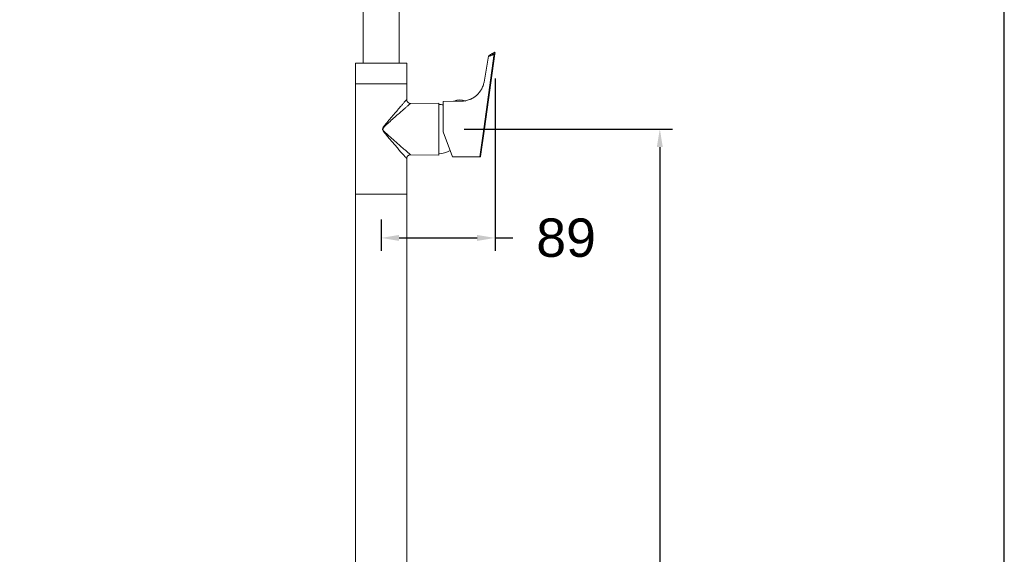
# Model space of a CAD drawing. Header units: millimetres. Extents: x 193.2 to 270.1, y 79 to 162.6.
# Tile 16 of 19: x 231.6 to 270.1, y 120.8 to 141.7. Entities that reach past the tile are written whole.
import ezdxf

# ---------------------------------------------------------------- set-up
doc = ezdxf.new("R2010")
doc.units = ezdxf.units.MM
doc.header["$PDSIZE"] = -1
doc.layers.add('COTAS', color=253, linetype='Continuous')
doc.layers.add('cuerpo', color=7, linetype='Continuous', lineweight=5)
doc.styles.add('ARIAL', font='arial.ttf')
doc.dimstyles.new('RS (E1.20)', dxfattribs={"dimtxt": 1.5, "dimasz": 0.7, "dimexe": 0.5, "dimexo": 1, "dimgap": 1, "dimtad": 0, "dimtih": 1, "dimtoh": 1, "dimdec": 0, "dimlfac": 20, "dimtxsty": 'ARIAL', "dimcen": 0, "dimclrd": 256, "dimclre": 256, "dimclrt": 256, "dimadec": 0, "dimazin": 0, "dimtfac": 1, "dimtdec": 0, "dimtofl": 0, "dimtmove": 0, "dimatfit": 3, "dimfxl": 1, "dimlwd": -1, "dimlwe": -1, "dimarcsym": 0})

# ---------------------------------------------------------------- blocks, each defined once
blk = doc.blocks.new('*D27')
at = {"layer": 'COTAS', "transparency": 16777216}
for p, q in [((250.2, 139.394), (250.2, 132.664)), ((245.75, 133.88), (245.75, 132.664)), ((246.45, 133.164), (249.5, 133.164)), ((250.2, 133.164), (250.9, 133.164))]:
    blk.add_line(p, q, dxfattribs=at)
for points in [[(246.45, 133.281), (246.45, 133.047), (245.75, 133.164)], [(249.5, 133.281), (249.5, 133.047), (250.2, 133.164)]]:
    blk.add_solid(points, dxfattribs=at)
at = {"layer": 'Defpoints', "color": 0, "transparency": 16777216}
for p in [(250.2, 140.394), (245.75, 134.88), (250.2, 133.164)]:
    blk.add_point(p, dxfattribs=at)
at = {"layer": 'COTAS', "transparency": 16777216, "insert": (252.977, 133.164), "char_height": 1.5, "attachment_point": 5, "style": 'ARIAL'}
blk.add_mtext('89', dxfattribs=at)
blk = doc.blocks.new('*D33')
at = {"layer": 'COTAS', "transparency": 16777216}
for p, q in [((249, 137.415), (257.14, 137.415)), ((256.64, 136.715), (256.64, 116.393)), ((256.64, 92.93), (256.64, 111.085)), ((250.75, 92.23), (257.14, 92.23))]:
    blk.add_line(p, q, dxfattribs=at)
for points in [[(256.523, 136.715), (256.756, 136.715), (256.64, 137.415)], [(256.523, 92.93), (256.756, 92.93), (256.64, 92.23)]]:
    blk.add_solid(points, dxfattribs=at)
at = {"layer": 'Defpoints', "color": 0, "transparency": 16777216}
for p in [(248, 137.415), (249.75, 92.23), (256.64, 92.23)]:
    blk.add_point(p, dxfattribs=at)
at = {"layer": 'COTAS', "transparency": 16777216, "insert": (256.64, 113.739), "char_height": 1.5, "attachment_point": 5, "rotation": 90, "style": 'ARIAL'}
blk.add_mtext('904', dxfattribs=at)

msp = doc.modelspace()

# ---------------------------------------------------------------- linework, layer by layer
at = {"color": 3}
msp.add_lwpolyline([(270.099, 159.087), (193.161, 159.087), (193.161, 79.026), (270.099, 79.026)], close=True, dxfattribs=at)
at = {"layer": 'cuerpo'}
for p, q in [((245.05, 146.74), (245.05, 139.99)), ((246.45, 139.99), (246.45, 146.74)), ((250.086, 140.364), (250.162, 140.412)), ((249.759, 137.429), (250.172, 140.364)), ((249.773, 139.253), (249.951, 140.26)), ((250.196, 140.358), (249.784, 137.423)), ((250.172, 140.364), (250.112, 140.327)), ((250.2, 140.387), (250.196, 140.358)), ((244.75, 139.99), (244.75, 139.19)), ((246.75, 139.99), (244.75, 139.99)), ((246.75, 139.19), (246.75, 139.99)), ((244.75, 139.19), (244.75, 134.88)), ((246.75, 139.19), (244.75, 139.19)), ((246.75, 138.568), (246.75, 139.19)), ((248.18, 138.49), (248.576, 138.501)), ((248.599, 138.512), (248.973, 138.512)), ((248, 138.428), (246.899, 138.421)), ((248, 138.428), (248, 136.403)), ((248.18, 137.595), (248.18, 137.429)), ((248.18, 137.427), (248.18, 137.429)), ((248.18, 137.315), (248.18, 137.427)), ((249.608, 136.328), (249.759, 137.427)), ((249.784, 137.423), (249.633, 136.35)), ((249.759, 137.429), (249.759, 137.427)), ((248.539, 136.328), (248.18, 137.315)), ((246.75, 134.88), (246.75, 136.26)), ((246.899, 136.41), (248, 136.403)), ((248.539, 136.328), (249.608, 136.328)), ((249.608, 136.328), (249.608, 136.328)), ((244.75, 134.88), (244.75, 93.23)), ((246.75, 134.88), (244.75, 134.88)), ((246.75, 93.23), (246.75, 134.88))]:
    msp.add_line(p, q, dxfattribs=at)
for centre, radius, start, end in [((250.176, 140.391), 0.025, 352, 122), ((250.169, 140.301), 0.0634, 64.5235, 87.7399), ((248.617, 138.477), 0.04, 117.5929, 142.3534), ((248.815, 138.099), 0.466, 62.4071, 117.5929), ((248, 137.551), 0.827, 77.4306, 90.0018), ((249.757, 137.366), 0.0634, 64.5235, 87.7399), ((250.485, 142.544), 5.168, 261.9307, 262.2078), ((248, 137.28), 0.827, 269.9982, 302.6609), ((249.608, 136.353), 0.025, 269.9972, 351.9984)]:
    msp.add_arc(centre, radius, start, end, dxfattribs=at)
for points, knots in [([(250.112, 140.327), (250.112, 140.327), (250.094, 140.315), (250.063, 140.3), (250.022, 140.284), (249.992, 140.276), (249.97, 140.27), (249.956, 140.264), (249.951, 140.261), (249.951, 140.26), (249.951, 140.26), (249.951, 140.26)], [0, 0, 0, 0, 0.000011, 0.243884, 0.375935, 0.506889, 0.619453, 0.7338, 0.886827, 0.999989, 1, 1, 1, 1]), ([(249.974, 140.294), (249.974, 140.294), (249.974, 140.294), (249.977, 140.296), (249.986, 140.302), (249.998, 140.309), (250.015, 140.32), (250.045, 140.338), (250.069, 140.354), (250.086, 140.364)], [0, 0, 0, 0, 0.138415, 0.291272, 0.383034, 0.457617, 0.563297, 0.699861, 1, 1, 1, 1]), ([(249.045, 138.523), (249.049, 138.524), (249.078, 138.529), (249.131, 138.542), (249.188, 138.561), (249.234, 138.579), (249.267, 138.593), (249.302, 138.61), (249.335, 138.629), (249.372, 138.651), (249.414, 138.679), (249.468, 138.721), (249.523, 138.771), (249.577, 138.83), (249.623, 138.889), (249.666, 138.957), (249.702, 139.026), (249.733, 139.1), (249.758, 139.176), (249.768, 139.228), (249.773, 139.253)], [0, 0, 0, 0, 0.010406, 0.071141, 0.140294, 0.171943, 0.206535, 0.244094, 0.284639, 0.318962, 0.37015, 0.438202, 0.526048, 0.593356, 0.672804, 0.741976, 0.813896, 0.877476, 0.941435, 1, 1, 1, 1]), ([(246.143, 136.962), (246.122, 136.986), (246.066, 137.052), (245.981, 137.152), (245.904, 137.246), (245.851, 137.315), (245.821, 137.361), (245.808, 137.402), (245.809, 137.434), (245.832, 137.494), (245.919, 137.603), (246.052, 137.763), (246.21, 137.947), (246.362, 138.123), (246.487, 138.267), (246.585, 138.381), (246.653, 138.459), (246.704, 138.517), (246.734, 138.553), (246.75, 138.57), (246.748, 138.569), (246.748, 138.568)], [0, 0, 0, 0, 0.038319, 0.10546, 0.156289, 0.182068, 0.208085, 0.220995, 0.231472, 0.245476, 0.295886, 0.393925, 0.493365, 0.59, 0.68885, 0.754237, 0.821134, 0.873597, 0.927598, 0.975238, 1, 1, 1, 1]), ([(246.899, 138.422), (246.893, 138.422), (246.873, 138.421), (246.839, 138.432), (246.799, 138.456), (246.769, 138.492), (246.753, 138.532), (246.751, 138.557), (246.75, 138.569)], [0, 0, 0, 0, 0.076668, 0.255857, 0.452494, 0.671555, 0.851158, 1, 1, 1, 1]), ([(248.18, 137.595), (248.18, 137.632), (248.18, 137.696), (248.18, 137.792), (248.18, 137.882), (248.18, 138.009), (248.18, 138.156), (248.18, 138.305), (248.18, 138.384), (248.18, 138.425), (248.18, 138.446), (248.18, 138.467), (248.18, 138.482), (248.18, 138.49), (248.18, 138.49), (248.18, 138.49)], [0, 0, 0, 0, 0.071919, 0.125056, 0.190025, 0.250073, 0.381582, 0.499975, 0.618267, 0.660296, 0.704098, 0.749943, 0.831067, 0.908287, 1, 1, 1, 1]), ([(248.576, 138.501), (248.587, 138.501), (248.609, 138.502), (248.672, 138.502), (248.75, 138.502), (248.834, 138.504), (248.886, 138.506), (248.911, 138.507)], [0, 0, 0, 0, 0.202714, 0.405428, 0.608135, 0.810789, 1, 1, 1, 1]), ([(248.911, 138.507), (248.932, 138.509), (248.977, 138.512), (249.021, 138.519), (249.039, 138.522), (249.045, 138.523)], [0, 0, 0, 0, 0.362402, 0.790721, 1, 1, 1, 1]), ([(246.899, 138.419), (246.899, 138.419), (246.902, 138.421), (246.892, 138.413), (246.874, 138.397), (246.848, 138.374), (246.79, 138.324), (246.712, 138.256), (246.599, 138.157), (246.455, 138.032), (246.282, 137.879), (246.098, 137.72), (245.947, 137.58), (245.847, 137.486), (245.818, 137.432), (245.817, 137.403), (245.834, 137.367), (245.867, 137.327), (245.929, 137.268), (246.017, 137.186), (246.114, 137.099), (246.179, 137.042), (246.203, 137.021)], [0, 0, 0, 0, 0.01687, 0.067447, 0.073105, 0.126822, 0.180608, 0.247327, 0.314144, 0.412672, 0.511355, 0.610586, 0.709829, 0.75902, 0.771771, 0.780966, 0.792622, 0.817739, 0.843066, 0.893895, 0.961404, 1, 1, 1, 1]), ([(246.75, 136.26), (246.75, 136.261), (246.749, 136.261), (246.738, 136.274), (246.711, 136.305), (246.671, 136.351), (246.612, 136.42), (246.528, 136.516), (246.416, 136.646), (246.286, 136.795), (246.191, 136.906), (246.143, 136.962)], [0, 0, 0, 0, 0.032513, 0.118571, 0.207418, 0.297085, 0.388793, 0.527755, 0.670626, 0.833832, 1, 1, 1, 1]), ([(246.203, 137.021), (246.258, 136.973), (246.368, 136.876), (246.516, 136.747), (246.646, 136.633), (246.741, 136.55), (246.81, 136.49), (246.856, 136.449), (246.886, 136.423), (246.901, 136.41), (246.899, 136.411), (246.899, 136.412)], [0, 0, 0, 0, 0.164646, 0.329149, 0.470206, 0.611018, 0.701795, 0.792485, 0.880028, 0.967506, 1, 1, 1, 1]), ([(246.751, 136.26), (246.751, 136.272), (246.752, 136.298), (246.769, 136.337), (246.798, 136.374), (246.835, 136.398), (246.871, 136.409), (246.892, 136.409), (246.899, 136.409)], [0, 0, 0, 0, 0.149287, 0.335837, 0.532907, 0.734178, 0.902224, 1, 1, 1, 1])]:
    msp.add_open_spline(points, degree=3, knots=knots, dxfattribs=at)
msp.add_open_spline([(249.951, 140.26), (249.952, 140.264), (249.953, 140.271), (249.958, 140.28), (249.965, 140.288), (249.971, 140.292), (249.974, 140.294)], degree=3, dxfattribs=at)

# ---------------------------------------------------------------- dimensions: what is measured, and where the dimension line sits
at = {"layer": 'COTAS'}
dim = msp.add_linear_dim(base=(250.2, 133.164), p1=(245.75, 134.88), p2=(250.2, 140.394), dimstyle='RS (E1.20)', dxfattribs=at)
dim.commit()
dim.dimension.update_dxf_attribs({"geometry": '*D27', "text_midpoint": (252.977, 133.164), "dimtype": 160})
dim = msp.add_linear_dim(base=(256.64, 92.23), p1=(248, 137.415), p2=(249.75, 92.23), angle=90, dimstyle='RS (E1.20)', dxfattribs=at)
dim.commit()
dim.dimension.update_dxf_attribs({"geometry": '*D33', "text_midpoint": (256.64, 113.739), "dimtype": 160, "text_rotation": 90})

doc.saveas('drawing.dxf')
